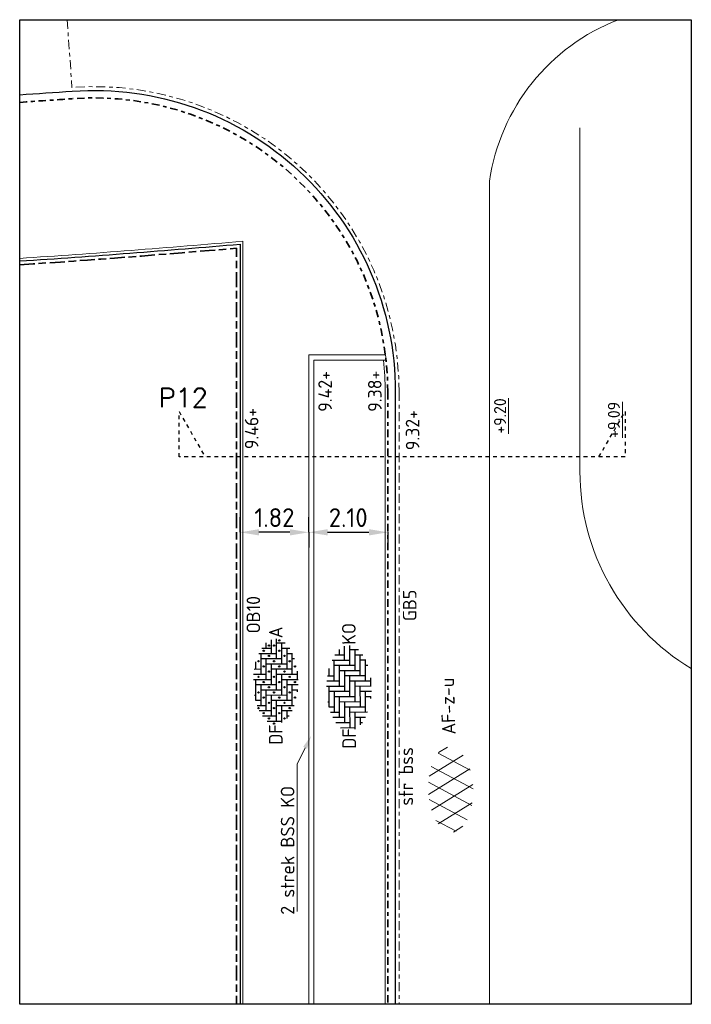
# Model space of a CAD drawing. Header units: metres. Extents: x 133 to 690, y 59 to 257.
# Tile 81 of 84: x 668 to 685, y 102 to 128. Entities that reach past the tile are written whole.
import ezdxf
from ezdxf import colors
from ezdxf.entities.mleader import LeaderData, LeaderLine
from ezdxf.enums import TextEntityAlignment as Align
from ezdxf.math import Vec2, Vec3

# ---------------------------------------------------------------- set-up
doc = ezdxf.new("R2010")
doc.units = ezdxf.units.M
doc.header["$LTSCALE"] = 0.05
for name, pattern in [('ACAD_ISO08W100', [36, 24, -3, 6, -3]), ('VH-GELEIDEBAND_50X200', [8, 4, -2, 0, -2]), ('VH-OPSLUITBAND_100X200', [16, 8, -2, 4, -2]), ('XX-DASHED', [2, 1, -1])]:
    doc.linetypes.add(name, pattern=pattern)
for name, color, linetype, lineweight in [('B-RO-OG-HOOGTEPUNT-T18', 253, 'Continuous', 18), ('B-WE-VH-VERHARDING_ASFALT_TIJDELIJK-G', 253, 'Continuous', 18), ('N-WE-VH-KANTOPSLUITING-T18', 10, 'Continuous', 18), ('N-WE-VH-KANTOPSLUITING_GELEIDEBAND_50X200-G', 20, 'VH-GELEIDEBAND_50X200', 35), ('N-WE-VH-KANTOPSLUITING_OPSLUITBAND_100X200-G', 150, 'VH-OPSLUITBAND_100X200', 35), ('N-WE-VH-KANTOPSLUITING_VOORKANTBAND_GB_50x200-G', 3, 'Continuous', 25), ('N-WE-VH-KANTOPSLUITING_VOORKANTBAND_OB_100x200-G', 2, 'Continuous', 25), ('N-WE-VH-KANTVERHARDING-T18', 10, 'Continuous', 18), ('N-WE-VH-KANTVERHARDING_BSS_ENKELE_STREKLAAG-G', 6, 'ACAD_ISO08W100', 13), ('N-WE-VH-KANTVERHARDING_BSS_KO_DUBBELE_STREKLAAG-G', 253, 'Continuous', 18), ('N-WE-VH-KANTVERHARDING_STREKLAAG-G', 253, 'Continuous', 18), ('N-WE-VH-VERHARDING_ASFALT-S', 11, 'Continuous', 13), ('N-WE-VH-VERHARDING_ASFALT_TIJDELIJK-G', 1, 'Continuous', 18), ('N-WE-VH-VERHARDING_BETONSTRAATSTEEN-S', 252, 'Continuous', 25), ('N-WE-VH-VERHARDING_STRAATBAKSTEEN-S', 252, 'Continuous', 25), ('N-XX-AL-VERWIJZING-G', 7, 'Continuous', 13), ('X-XX-AL-HOOGTELABEL-T25', 7, 'Continuous', 25)]:
    doc.layers.add(name, color=color, linetype=linetype, lineweight=lineweight)
doc.layers.add('TM00_MAATVOERING', color=1, linetype='Continuous')
doc.styles.add('NLCS-ISO', font='NLCS-ISO.ttf')
doc.styles.add('NLCS-ISO-M200-T18', font='NLCS-ISO.ttf', dxfattribs={"height": 0.36})
doc.styles.add('NLCS-ISO-M200-T25', font='NLCS-ISO.ttf', dxfattribs={"height": 0.5})
doc.styles.add('NLCS-T25', font='NLCS-ISO.ttf', dxfattribs={"height": 0.0025})
doc.styles.add('ROMANS', font='romans.shx')
doc.dimstyles.new('NLCS-M200-T25-PIJL_L2_H1', dxfattribs={"dimscale": 0.2, "dimtxt": 2.5, "dimasz": 2.5, "dimexe": 2, "dimexo": 2, "dimgap": 0.7, "dimtad": 1, "dimzin": 0, "dimdsep": 46, "dimtxsty": 'NLCS-ISO-M200-T25', "dimcen": 0, "dimdle": 2, "dimclrd": 256, "dimclre": 256, "dimclrt": 256, "dimadec": 1, "dimazin": 0, "dimtfac": 1, "dimtdec": 3, "dimtofl": 0, "dimtmove": 0, "dimatfit": 3, "dimfxl": 2, "dimfxlon": 1, "dimtfillclr": 256, "dimtolj": 1, "dimtzin": 0, "dimlwd": -1, "dimlwe": -1, "dimarcsym": 0})

# ---------------------------------------------------------------- blocks, each defined once
blk = doc.blocks.new('SVH-BSS_DIKFORMAAT_ELLEBOOG-SO')
at = {"ltscale": 0.1}
for p, q in [((-1.38, 2.8), (-1.38, 2.07)), ((-1.38, 2.76), (1.38, 2.76)), ((-0.69, 2.95), (-0.69, 2.76)), ((0.69, 2.76), (0.69, 0)), ((1.38, 3.09), (1.38, 0.69)), ((2.07, 3.05), (2.07, 1.38)), ((2.76, 2.97), (2.76, 2.07)), ((2.76, 2.76), (3.71, 2.76)), ((3.45, 2.83), (3.45, 2.76)), ((-3.45, 1.9), (-3.45, 0)), ((-2.76, 2.3), (-2.76, 0.69)), ((-2.76, 1.38), (0, 1.38)), ((-2.07, 2.59), (-2.07, 1.38)), ((-2.07, 2.07), (0.69, 2.07)), ((-0.69, 1.38), (-0.69, -1.38)), ((0, 2.07), (0, -0.69)), ((1.38, 1.38), (4.14, 1.38)), ((2.07, 2.07), (4.83, 2.07)), ((3.45, 1.38), (3.45, -1.38)), ((4.14, 2.07), (4.14, -0.69)), ((4.83, 2.36), (4.83, 0)), ((5.52, 1.97), (5.52, 0.69)), ((5.52, 1.38), (6.22, 1.38)), ((6.21, 1.39), (6.21, 1.38)), ((-4.14, 1.26), (-4.14, -0.69)), ((-4.14, 0), (-1.38, 0)), ((-3.45, 0.69), (-0.69, 0.69)), ((-1.38, 0.69), (-1.38, -2.07)), ((0, 0), (2.76, 0)), ((0.69, 0.69), (3.45, 0.69)), ((2.76, 0.69), (2.76, -2.07)), ((4.14, 0), (6.74, 0)), ((4.83, 0.69), (6.65, 0.69)), ((-4.35, -0.69), (-2.07, -0.69)), ((-2.76, -0.69), (-2.76, -2.05)), ((-2.07, 0), (-2.07, -2.34)), ((-0.69, -0.69), (2.07, -0.69)), ((1.38, -0.69), (1.38, -2.84)), ((2.07, 0), (2.07, -2.76)), ((3.45, -0.69), (6.21, -0.69)), ((5.52, -0.69), (5.52, -1.73)), ((6.21, 0), (6.21, -1.14)), ((-3.79, -1.38), (-2.76, -1.38)), ((-3.45, -1.38), (-3.45, -1.65)), ((-2.07, -2.07), (0.69, -2.07)), ((-1.38, -1.38), (1.38, -1.38)), ((0, -2.07), (0, -2.79)), ((0.69, -1.38), (0.69, -2.84)), ((2.07, -2.07), (4.83, -2.07)), ((2.76, -1.38), (5.52, -1.38)), ((4.14, -2.07), (4.14, -2.38)), ((4.83, -1.38), (4.83, -2.11)), ((-0.28, -2.76), (0, -2.76)), ((1.38, -2.76), (2.46, -2.76))]:
    blk.add_line(p, q, dxfattribs=at)
at = {"style": 'NLCS-ISO'}
blk.add_attdef('FORMAAT', text='', height=1.8, dxfattribs=at).set_placement((-4.24, 0.12), align=Align.MIDDLE_RIGHT)
blk.add_attdef('KLEUR', text='', height=1.8, dxfattribs=at).set_placement((6.84, 0.12), align=Align.MIDDLE_LEFT)
at = {"style": 'NLCS-ISO', "flags": 1}
blk.add_attdef('FUNCTIE', text='', height=1.8, dxfattribs=at).set_placement((0.12, -3.58), align=Align.MIDDLE_CENTER)
blk = doc.blocks.new('SVH-SBS_DIKFORMAAT_ELLEBOOG-SO')
at = {"ltscale": 0.1}
for p, q in [((-1.38, 2.8), (-1.38, 2.07)), ((-1.38, 2.76), (1.38, 2.76)), ((-0.69, 2.95), (-0.69, 2.76)), ((0.69, 2.76), (0.69, 0)), ((1.38, 3.09), (1.38, 0.69)), ((2.07, 3.05), (2.07, 1.38)), ((2.76, 2.97), (2.76, 2.07)), ((2.76, 2.76), (3.71, 2.76)), ((3.45, 2.83), (3.45, 2.76)), ((-3.45, 1.9), (-3.45, 0)), ((-2.76, 2.3), (-2.76, 0.69)), ((-2.76, 1.38), (0, 1.38)), ((-2.07, 2.59), (-2.07, 1.38)), ((-2.07, 2.07), (0.69, 2.07)), ((-0.69, 1.38), (-0.69, -1.38)), ((0, 2.07), (0, -0.69)), ((1.38, 1.38), (4.14, 1.38)), ((2.07, 2.07), (4.83, 2.07)), ((3.45, 1.38), (3.45, -1.38)), ((4.14, 2.07), (4.14, -0.69)), ((4.83, 2.36), (4.83, 0)), ((5.52, 1.97), (5.52, 0.69)), ((5.52, 1.38), (6.22, 1.38)), ((6.21, 1.39), (6.21, 1.38)), ((-4.14, 1.26), (-4.14, -0.69)), ((-4.14, 0), (-1.38, 0)), ((-3.45, 0.69), (-0.69, 0.69)), ((-1.38, 0.69), (-1.38, -2.07)), ((0, 0), (2.76, 0)), ((0.69, 0.69), (3.45, 0.69)), ((2.76, 0.69), (2.76, -2.07)), ((4.14, 0), (6.74, 0)), ((4.83, 0.69), (6.65, 0.69)), ((-4.35, -0.69), (-2.07, -0.69)), ((-2.76, -0.69), (-2.76, -2.05)), ((-2.07, 0), (-2.07, -2.34)), ((-0.69, -0.69), (2.07, -0.69)), ((1.38, -0.69), (1.38, -2.84)), ((2.07, 0), (2.07, -2.76)), ((3.45, -0.69), (6.21, -0.69)), ((5.52, -0.69), (5.52, -1.73)), ((6.21, 0), (6.21, -1.14)), ((-3.79, -1.38), (-2.76, -1.38)), ((-3.45, -1.38), (-3.45, -1.65)), ((-2.07, -2.07), (0.69, -2.07)), ((-1.38, -1.38), (1.38, -1.38)), ((0, -2.07), (0, -2.79)), ((0.69, -1.38), (0.69, -2.84)), ((2.07, -2.07), (4.83, -2.07)), ((2.76, -1.38), (5.52, -1.38)), ((4.14, -2.07), (4.14, -2.38)), ((4.83, -1.38), (4.83, -2.11)), ((-0.28, -2.76), (0, -2.76)), ((1.38, -2.76), (2.46, -2.76))]:
    blk.add_line(p, q, dxfattribs=at)
for centre in [(-3.1, 1.72), (-2.42, 2.41), (-1.04, 1.72), (-0.35, 2.41), (1.03, 1.72), (1.72, 2.41), (3.11, 1.72), (3.79, 2.41), (5.18, 1.72), (-4.48, 0.34), (-3.79, 1.03), (-2.42, 0.34), (-1.73, 1.03), (-0.35, 0.34), (0.34, 1.03), (1.72, 0.34), (2.41, 1.03), (3.79, 0.34), (4.49, 1.03), (5.86, 1.03), (5.86, 0.34), (-3.79, -1.04), (-3.1, -0.35), (-1.73, -1.04), (-1.04, -0.35), (0.34, -1.04), (1.03, -0.35), (2.41, -1.04), (3.11, -0.35), (4.49, -1.04), (5.18, -0.35), (6.55, -0.35), (-2.42, -1.73), (-1.04, -2.42), (-0.35, -1.73), (1.03, -2.42), (1.72, -1.73), (3.11, -2.42), (3.79, -1.73)]:
    blk.add_circle(centre, 0.0881, dxfattribs=at)
at = {"style": 'NLCS-ISO'}
blk.add_attdef('FORMAAT', text='', height=1.8, dxfattribs=at).set_placement((-4.59, 0.12), align=Align.MIDDLE_RIGHT)
blk.add_attdef('KLEUR', text='', height=1.8, dxfattribs=at).set_placement((6.84, 0.12), align=Align.MIDDLE_LEFT)
at = {"style": 'NLCS-ISO', "flags": 1}
blk.add_attdef('FUNCTIE', text='', height=1.8, dxfattribs=at).set_placement((0.12, -3.58), align=Align.MIDDLE_CENTER)
blk = doc.blocks.new('*D129')
at = {"layer": 'Defpoints', "color": 0, "transparency": 16777216}
for p in [(673.441, 114.515), (673.441, 114.515), (675.261, 114.515)]:
    blk.add_point(p, dxfattribs=at)
at = {"layer": 'TM00_MAATVOERING', "transparency": 16777216}
for p, q in [((673.441, 114.515), (673.441, 114.915)), ((675.261, 114.515), (675.261, 114.915)), ((674.761, 114.515), (673.941, 114.515))]:
    blk.add_line(p, q, dxfattribs=at)
for points in [[(673.941, 114.598), (673.941, 114.432), (673.441, 114.515)], [(674.761, 114.598), (674.761, 114.432), (675.261, 114.515)]]:
    blk.add_solid(points, dxfattribs=at)
at = {"layer": 'TM00_MAATVOERING', "transparency": 16777216, "insert": (674.351, 114.905), "char_height": 0.5, "attachment_point": 5, "style": 'NLCS-ISO-M200-T25'}
blk.add_mtext('\\A1;1.82', dxfattribs=at)
blk = doc.blocks.new('*D130')
at = {"layer": 'Defpoints', "color": 0, "transparency": 16777216}
for p in [(675.261, 114.515), (677.361, 114.515), (677.361, 114.515)]:
    blk.add_point(p, dxfattribs=at)
at = {"layer": 'TM00_MAATVOERING', "transparency": 16777216}
for p, q in [((675.261, 114.515), (675.261, 114.115)), ((675.761, 114.515), (676.861, 114.515)), ((677.361, 114.515), (677.361, 114.115))]:
    blk.add_line(p, q, dxfattribs=at)
for points in [[(675.761, 114.598), (675.761, 114.432), (675.261, 114.515)], [(676.861, 114.598), (676.861, 114.432), (677.361, 114.515)]]:
    blk.add_solid(points, dxfattribs=at)
at = {"layer": 'TM00_MAATVOERING', "transparency": 16777216, "insert": (676.311, 114.905), "char_height": 0.5, "attachment_point": 5, "style": 'NLCS-ISO-M200-T25'}
blk.add_mtext('\\A1;2.10', dxfattribs=at)
blk = doc.blocks.new('SVH-ASFALT-SO')
at = {"ltscale": 0.1}
for p, q in [((-1.91, 0.69), (0.95, 5.64)), ((2.75, -0.22), (-0.47, 5.37)), ((0, 0), (3.27, 5.66)), ((4.87, 0.12), (1.65, 5.7)), ((6.7, 0.95), (4.04, 5.55)), ((-3.36, 2.17), (-1.83, 4.83)), ((0.36, -0.07), (-2.31, 4.55)), ((2.18, -0.23), (5.32, 5.22)), ((4.66, 0.07), (7.07, 4.25)), ((7.83, 2.99), (7.15, 4.18)), ((-2.72, 1.26), (-3.45, 2.54))]:
    blk.add_line(p, q, dxfattribs=at)
at = {"style": 'NLCS-ISO'}
blk.add_attdef('KLEUR', text='', height=1.8, dxfattribs=at).set_placement((9.49, 2.74), align=Align.MIDDLE_LEFT)
at = {"style": 'NLCS-ISO', "flags": 1}
blk.add_attdef('FUNCTIE', text='', height=1.8, dxfattribs=at).set_placement((0.12, -3.58), align=Align.MIDDLE_CENTER)
blk = doc.blocks.new('*U128')
at = {"layer": 'N-XX-AL-VERWIJZING-G', "linetype": 'XX-DASHED', "lineweight": 30}
blk.add_lwpolyline([(11.146, 0), (11.839, 1.2), (11.839, 0), (0, 0), (0, 1.2), (0.693, 0), (0.693, 0)], dxfattribs=at)
at = {"layer": 'N-XX-AL-VERWIJZING-G', "style": 'ROMANS'}
blk.add_attdef('NUMMER', (-2.236, 2.372), '', height=0.5, rotation=359.9829, dxfattribs=at)

msp = doc.modelspace()

# ---------------------------------------------------------------- linework, layer by layer
msp.add_lwpolyline([(667.59, 128.115), (685.418, 128.115), (685.418, 101.993), (667.59, 101.993)], close=True)
at = {"layer": 'B-WE-VH-VERHARDING_ASFALT_TIJDELIJK-G', "flags": 128}
msp.add_lwpolyline([(682.461, 125.25), (682.461, 116.127, 0.263216), (685.418, 110.899, 0.263216)], format="xyb", dxfattribs=at)
at = {"layer": 'N-WE-VH-KANTOPSLUITING_GELEIDEBAND_50X200-G'}
msp.add_lwpolyline([(667.59, 125.922, 0.001343), (669, 126.02, -0.435461), (677.361, 118.24), (677.361, 101.993)], format="xyb", dxfattribs=at)
at = {"layer": 'N-WE-VH-KANTOPSLUITING_OPSLUITBAND_100X200-G', "flags": 128}
msp.add_lwpolyline([(667.59, 121.613, 0.005392), (673.341, 122.053), (673.341, 101.993)], format="xyb", dxfattribs=at)
at = {"layer": 'N-WE-VH-KANTOPSLUITING_VOORKANTBAND_GB_50x200-G'}
msp.add_lwpolyline([(667.59, 126.123, 0.00133), (668.986, 126.219, -0.435461), (677.561, 118.24), (677.561, 101.993)], format="xyb", dxfattribs=at)
at = {"layer": 'N-WE-VH-KANTOPSLUITING_VOORKANTBAND_OB_100x200-G', "flags": 128}
msp.add_lwpolyline([(667.59, 121.713, 0.005488), (673.441, 122.162), (673.441, 101.993)], format="xyb", dxfattribs=at)
at = {"layer": 'N-WE-VH-KANTVERHARDING_BSS_ENKELE_STREKLAAG-G', "ltscale": 0.2}
msp.add_lwpolyline([(668.849, 128.115), (668.978, 126.319, -0.435461), (677.661, 118.24), (677.661, 101.993)], format="xyb", dxfattribs=at)
at = {"layer": 'N-WE-VH-KANTVERHARDING_BSS_KO_DUBBELE_STREKLAAG-G', "ltscale": 0.1, "flags": 128}
msp.add_lwpolyline([(675.261, 101.993), (675.261, 119.223), (677.299, 119.223), (677.315, 119.083), (675.401, 119.083), (675.401, 101.993)], dxfattribs=at)
at = {"layer": 'N-WE-VH-KANTVERHARDING_STREKLAAG-G', "ltscale": 0.1, "flags": 128}
for points in [[(667.59, 121.783, 0.005555), (673.511, 122.238), (673.511, 101.993)], [(677.245, 119.083, -0.027335), (677.291, 118.24), (677.291, 101.993)]]:
    msp.add_lwpolyline(points, format="xyb", dxfattribs=at)
at = {"layer": 'N-WE-VH-VERHARDING_ASFALT_TIJDELIJK-G', "flags": 128}
msp.add_lwpolyline([(680.061, 101.993), (680.061, 123.83, -0.271918), (683.485, 128.115, -0.271918)], format="xyb", dxfattribs=at)

# ---------------------------------------------------------------- block references
at = {"layer": 'N-WE-VH-VERHARDING_ASFALT-S', "xscale": 0.1999999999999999, "yscale": 0.1999999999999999, "zscale": 0.1999999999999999, "rotation": 91.82404572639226}
msp.add_blockref('SVH-ASFALT-SO', (679.591, 107.27), dxfattribs=at).add_auto_attribs({'KLEUR': 'AF-z-u'})
at = {"layer": 'N-WE-VH-VERHARDING_BETONSTRAATSTEEN-S', "xscale": 0.2000000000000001, "yscale": 0.2000000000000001, "zscale": 0.2000000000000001, "rotation": 90.19004846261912}
msp.add_blockref('SVH-BSS_DIKFORMAAT_ELLEBOOG-SO', (676.357, 110.161), dxfattribs=at).add_auto_attribs({'FORMAAT': 'DF', 'KLEUR': 'KO'})
at = {"layer": 'N-WE-VH-VERHARDING_STRAATBAKSTEEN-S', "xscale": 0.2000000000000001, "yscale": 0.2000000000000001, "zscale": 0.2000000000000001, "rotation": 90.0188621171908}
msp.add_blockref('SVH-SBS_DIKFORMAAT_ELLEBOOG-SO', (674.411, 110.337), dxfattribs=at).add_auto_attribs({'FORMAAT': 'DF', 'KLEUR': 'A'})
at = {"layer": 'N-XX-AL-VERWIJZING-G'}
ref = msp.add_blockref('*U128', (671.82, 116.518), dxfattribs=at)
ref.add_attrib('NUMMER', 'P12', (671.279, 117.836), dxfattribs={"height": 0.5, "rotation": 359.9829, "style": 'ROMANS'})

# ---------------------------------------------------------------- texts
at = {"layer": 'B-RO-OG-HOOGTEPUNT-T18', "style": 'NLCS-T25'}
for s, p in [('%%U+9.20', (680.341, 117.601)), ('%%u+9.09', (683.363, 117.498))]:
    msp.add_text(s, height=0.32, rotation=90, dxfattribs=at).set_placement(p, align=Align.MIDDLE_CENTER)
at = {"layer": 'N-WE-VH-KANTOPSLUITING-T18', "char_height": 0.36, "attachment_point": 1, "rotation": 90, "style": 'NLCS-ISO-M200-T18'}
for s, insert in [('OB10', (673.613, 111.831)), ('GB5 ', (677.762, 112.159)), ('str bss', (677.673, 107.262))]:
    msp.add_mtext(s, dxfattribs=dict(at, insert=insert))
at = {"layer": 'X-XX-AL-HOOGTELABEL-T25', "style": 'NLCS-ISO'}
for s, p in [('9.42+', (675.878, 117.714)), ('9.38+', (677.198, 117.714)), ('9.46+', (673.928, 116.722)), ('9.32+', (678.2, 116.694))]:
    msp.add_text(s, height=0.36, rotation=90.1652, dxfattribs=at).set_placement(p)

# ---------------------------------------------------------------- dimensions: what is measured, and where the dimension line sits
at = {"layer": 'TM00_MAATVOERING'}
for p2, picture, middle in [((673.441, 114.515), '*D129', (674.351, 114.905)), ((677.361, 114.515), '*D130', (676.311, 114.905))]:
    dim = msp.add_aligned_dim(p1=(675.261, 114.515), p2=p2, distance=0, dimstyle='NLCS-M200-T25-PIJL_L2_H1', dxfattribs=at)
    dim.commit()
    dim.dimension.update_dxf_attribs({"geometry": picture, "text_midpoint": middle})

# ---------------------------------------------------------------- leaders
at = {"layer": 'N-WE-VH-KANTVERHARDING-T18'}
ml = msp.add_multileader_mtext('Standard', dxfattribs=at)
ml.set_content('2 strek BSS KO', color=256, style='NLCS-ISO-M200-T18')
ml.set_leader_properties(color=256, linetype='ByLayer', lineweight=-1)
ml.build(insert=Vec2(0, 0))
ml.multileader.update_dxf_attribs({"text_left_attachment_type": 5, "text_right_attachment_type": 5, "dogleg_length": 0.36, "arrow_head_size": 0.36})
ctx = ml.context
ctx.base_point, ctx.char_height, ctx.arrow_head_size, ctx.landing_gap_size, ctx.plane_origin, ctx.plane_x_axis, ctx.plane_y_axis = Vec3(674.953, 104.19), 0.36, 0.36, 0.18, Vec3(674.953, 109.177), Vec3(0, 1), Vec3(-1, 0)
ctx.left_attachment, ctx.right_attachment = 5, 5
notes = []
notes.append((ctx, [(1, (1, 1, 0), (674.953, 108.366), (0, -1), 0.36, [(0, [(675.328, 109.121)], 0, [])])]))
ctx.mtext.insert, ctx.mtext.text_direction, ctx.mtext.rotation, ctx.mtext.flow_direction = Vec3(674.521, 104.37), Vec3(0, 1), 1.570796, 5
for ctx, leaders in notes:
    for number, flags, end, landing, length, lines in leaders:
        leader = LeaderData()
        leader.index, (leader.has_last_leader_line, leader.has_dogleg_vector, leader.attachment_direction) = number, flags
        leader.last_leader_point, leader.dogleg_vector, leader.dogleg_length = Vec3(end), Vec3(landing), length
        for number, points, colour, breaks in lines:
            line = LeaderLine()
            line.index, line.vertices, line.color, line.breaks = number, Vec3.list(points), colors.encode_raw_color(colour), breaks
            leader.lines.append(line)
        ctx.leaders.append(leader)

doc.saveas('drawing.dxf')
